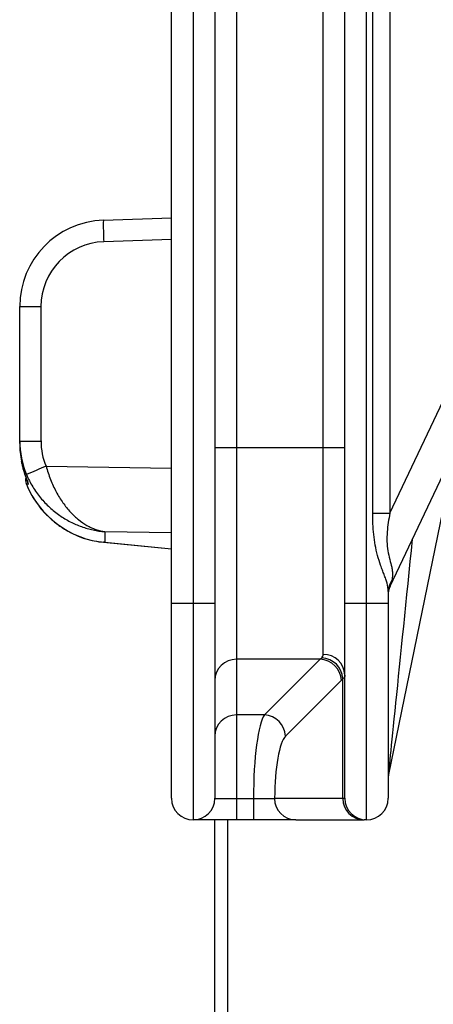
# Model space of a CAD drawing. Extents: x 94 to 802, y 35 to 1499.
# Tile 2 of 16: x 209 to 305, y 382 to 609. Entities that reach past the tile are written whole.
import ezdxf

# ---------------------------------------------------------------- set-up
doc = ezdxf.new("R2010")
doc.units = 0
doc.layers.get('0').update_dxf_attribs({"linetype": 'CONTINUOUS'})

msp = doc.modelspace()

# ---------------------------------------------------------------- linework, layer by layer
at = {"color": 7, "linetype": 'CONTINUOUS'}
for p, q in [((244.11, 474.15), (244.11, 642.15)), ((290.57, 495.09), (290.57, 642.15)), ((294.54, 642.15), (294.54, 495.09)), ((294.54, 495.09), (353.06, 618.96)), ((249.11, 612.15), (249.11, 474.15)), ((254.11, 612.15), (254.11, 474.15)), ((259.11, 612.15), (259.11, 510.2)), ((279.11, 510.2), (279.11, 612.15)), ((284.11, 474.15), (284.11, 612.15)), ((289.11, 474.15), (289.11, 612.15)), ((294.59, 478.16), (352.89, 601.57)), ((228.38, 562.82), (244.11, 563.37)), ((244.11, 558.37), (228.47, 557.82)), ((209.08, 511.75), (209.08, 542.83)), ((209.08, 542.83), (213.99, 542.83)), ((213.99, 542.83), (213.99, 511.75)), ((209.08, 511.21), (209.08, 511.75)), ((209.08, 511.75), (213.99, 511.75)), ((259.11, 510.2), (254.11, 510.2)), ((259.11, 510.2), (259.11, 461.29)), ((279.11, 510.2), (259.11, 510.2)), ((284.11, 510.2), (279.11, 510.2)), ((279.11, 462.43), (279.11, 510.2)), ((309.67, 510.09), (294.21, 434.64)), ((215.16, 505.92), (244.11, 505.46)), ((210.9, 502.26), (211.06, 501.79)), ((290.57, 495.09), (294.54, 495.09)), ((244.11, 490.55), (228.73, 490.79)), ((228.73, 490.79), (228.73, 488.34)), ((228.38, 488.34), (244.11, 486.82)), ((228.73, 488.34), (228.38, 488.34)), ((228.73, 488.34), (244.11, 486.86)), ((294.11, 476.99), (294.11, 474.15)), ((244.11, 429.15), (244.11, 474.15)), ((249.11, 474.15), (244.11, 474.15)), ((254.11, 474.15), (249.11, 474.15)), ((249.11, 474.15), (249.11, 424.15)), ((254.11, 474.15), (254.11, 429.15)), ((284.11, 429.15), (284.11, 474.15)), ((289.11, 474.15), (284.11, 474.15)), ((294.11, 474.15), (289.11, 474.15)), ((289.11, 424.15), (289.11, 474.15)), ((294.11, 474.15), (294.11, 429.15)), ((278.42, 461.29), (259.11, 461.29)), ((259.11, 461.29), (259.11, 448.42)), ((265.55, 448.42), (278.42, 461.29)), ((283.31, 456.4), (270.44, 443.53)), ((283.67, 429.15), (283.67, 456.79)), ((265.55, 448.42), (259.11, 448.42)), ((259.11, 448.42), (259.11, 429.09)), ((259.11, 429.09), (263.03, 429.09)), ((259.11, 429.09), (259.11, 424.15)), ((263.03, 429.09), (263.03, 424.15)), ((267.92, 429.15), (283.67, 429.15)), ((283.67, 429.15), (284.11, 429.15)), ((254.08, 218.52), (254.08, 424.15)), ((257, 424.15), (257, 236.03)), ((263.03, 424.15), (259.11, 424.15)), ((272.81, 424.15), (288.57, 424.15)), ((289.11, 424.15), (288.57, 424.15))]:
    msp.add_line(p, q, dxfattribs=at)
for centre, radius, start, end in [((229.08, 542.83), 20, 91.9979, 180), ((300.06, 561.57), 71.69, 179.0004, 182.9957), ((228.99, 542.83), 15, 91.9979, 180), ((290.99, 321.5), 199.4, 112.352, 113.7645), ((212.42, 502.65), 2, 161.4673, 201.9726), ((212.43, 502.65), 2, 160.9498, 202.1534), ((298.02, 476.97), 3.91, 142.3809, 179.6093), ((299.11, 476.03), 5, 154.712, 180), ((279.22, 457.54), 4.89, 1.3368, 91.2775), ((259.06, 456.34), 4.95, 89.3741, 179.36), ((278.17, 456.14), 5.15, 2.8487, 87.1511), ((278.51, 456.47), 5.18, 3.4696, 86.9448), ((259.06, 443.47), 4.95, 89.3741, 179.36), ((265.3, 443.27), 5.15, 2.8488, 87.1512), ((299.11, 433.64), 5, 168.4194, 180), ((249.11, 429.15), 5, 180, 270), ((249.11, 429.15), 5, 270, 0), ((272.86, 429.09), 4.95, 179.3742, 269.36), ((288.62, 429.09), 4.95, 179.3739, 269.3601), ((289.11, 429.15), 5, 180, 270), ((289.11, 429.15), 5, 270, 0)]:
    msp.add_arc(centre, radius, start, end, dxfattribs=at)
for centre, major_axis, ratio, start_param, end_param in [((229.08, 511.78), (4.59, 19.53), 0.996924, 1.802255, 2.199813), ((229.08, 511.18), (-4.59, 19.53), 0.996924, 1.339338, 1.547782), ((228.99, 511.78), (2.41, 14.89), 0.994227, 1.732007, 2.129566), ((229.08, 508.38), (-14.01, 15.18), 0.940801, 1.184284, 2.348353), ((229.08, 502.65), (20, 0), 0.099452, 3.530867, 3.590307), ((299.11, 483.46), (4.9, 48.81), 0.001208, 3.153385, 4.827256), ((299.11, 499.44), (4.54, 21.3), 0.012741, 3.195645, 3.4838), ((275.99, 510.2), (0, 50), 0.233812, 3.351032, 3.382593), ((280.88, 510.2), (0, 55), 0.212557, 3.351032, 3.382593), ((266.22, 428.86), (0, 20), 0.159417, 0.20944, 1.559095), ((271.11, 428.86), (0, 15), 0.212557, 0.20944, 1.551294)]:
    msp.add_ellipse(centre, major_axis=major_axis, ratio=ratio, start_param=start_param, end_param=end_param, dxfattribs=at)
for points, knots in [([(209.5, 507.1), (209.57, 506.75), (209.78, 505.73), (210.18, 504.36), (210.57, 503.23), (210.79, 502.64), (210.9, 502.31), (210.92, 502.27), (210.92, 502.25)], [0, 0, 0, 0, 0.179946, 0.522665, 0.69732, 0.837671, 0.938199, 1, 1, 1, 1]), ([(211.06, 501.79), (211.08, 501.78), (211.07, 501.83), (211.03, 501.98), (211.01, 502.05), (210.96, 502.19), (210.93, 502.27), (210.83, 502.53), (210.76, 502.74), (210.59, 503.2), (210.5, 503.44), (210.24, 504.21), (210.06, 504.77), (209.83, 505.63), (209.76, 505.92), (209.66, 506.35), (209.63, 506.49), (209.57, 506.78), (209.54, 506.92), (209.51, 507.06)], [0, 0, 0, 0, 0.125, 0.125, 0.1875, 0.1875, 0.25, 0.25, 0.375, 0.375, 0.5, 0.5, 0.75, 0.75, 0.875, 0.875, 0.9375, 0.9375, 1, 1, 1, 1]), ([(215.16, 505.92), (215.45, 504.86), (215.79, 503.84), (216.38, 502.35), (216.58, 501.87), (217.03, 500.91), (217.26, 500.44), (217.98, 499.1), (218.49, 498.26), (219.32, 497.09), (219.6, 496.72), (220.18, 495.99), (220.48, 495.65), (221.38, 494.67), (222, 494.09), (223.28, 493.07), (223.93, 492.62), (224.93, 492.05), (225.27, 491.87), (225.96, 491.56), (226.3, 491.42), (226.99, 491.18), (227.34, 491.08), (227.86, 490.95), (228.03, 490.91), (228.29, 490.86), (228.38, 490.84), (228.56, 490.81), (228.64, 490.8), (228.73, 490.79)], [0, 0, 0, 0, 0.125, 0.125, 0.1875, 0.1875, 0.25, 0.25, 0.375, 0.375, 0.4375, 0.4375, 0.5, 0.5, 0.625, 0.625, 0.75, 0.75, 0.8125, 0.8125, 0.875, 0.875, 0.9375, 0.9375, 0.96875, 0.96875, 0.984375, 0.984375, 1, 1, 1, 1]), ([(210.64, 503.99), (211.05, 503.01), (211.53, 502.07), (212.35, 500.73), (212.63, 500.29), (213.24, 499.44), (213.56, 499.03), (214.54, 497.84), (215.24, 497.1), (216.35, 496.09), (216.72, 495.76), (217.5, 495.14), (217.9, 494.85), (219.1, 494.01), (219.92, 493.52), (221.6, 492.65), (222.46, 492.28), (223.78, 491.8), (224.22, 491.66), (225.12, 491.4), (225.56, 491.29), (226.46, 491.09), (226.92, 491.01), (227.6, 490.91), (227.82, 490.88), (228.28, 490.83), (228.5, 490.81), (228.73, 490.79)], [0, 0, 0, 0, 0.125, 0.125, 0.1875, 0.1875, 0.25, 0.25, 0.375, 0.375, 0.4375, 0.4375, 0.5, 0.5, 0.625, 0.625, 0.75, 0.75, 0.8125, 0.8125, 0.875, 0.875, 0.9375, 0.9375, 0.96875, 0.96875, 1, 1, 1, 1]), ([(210.5, 502.07), (210.68, 501.64), (211.17, 500.44), (212.11, 498.67), (212.99, 497.46), (213.4, 496.89)], [0, 0, 0, 0, 0.231597, 0.640638, 1, 1, 1, 1]), ([(213.4, 496.89), (213.47, 496.79), (214.01, 495.99), (215.24, 494.68), (217.09, 492.96), (219.15, 491.48), (221.38, 490.24), (223.75, 489.28), (226.1, 488.63), (227.66, 488.43), (228.38, 488.34)], [0, 0, 0, 0, 0.018722, 0.153542, 0.292095, 0.434046, 0.578816, 0.725609, 0.873472, 1, 1, 1, 1]), ([(294.11, 476.99), (294.11, 477.62), (294.02, 478.23), (293.78, 479.19), (293.68, 479.51), (293.45, 480.18), (293.33, 480.51), (293.07, 481.2), (292.93, 481.55), (292.66, 482.27), (292.52, 482.64), (292.13, 483.76), (291.88, 484.52), (291.45, 486.09), (291.27, 486.9), (290.99, 488.51), (290.87, 489.33), (290.62, 491.79), (290.57, 493.44), (290.57, 495.09)], [0, 0, 0, 0, 0.125, 0.125, 0.1875, 0.1875, 0.25, 0.25, 0.3125, 0.3125, 0.375, 0.375, 0.5, 0.5, 0.625, 0.625, 0.75, 0.75, 1, 1, 1, 1]), ([(294.54, 495.09), (294.39, 494.37), (294.26, 493.64), (294.04, 492.19), (293.95, 491.46), (293.84, 489.99), (293.82, 489.26), (293.87, 487.81), (293.94, 487.09), (294.17, 485.7), (294.33, 485.03), (294.66, 483.75), (294.83, 483.16), (295.01, 482.3), (295.05, 482.02), (295.12, 481.47), (295.13, 481.2), (295.13, 480.4), (295.06, 479.88), (294.92, 479.35)], [0, 0, 0, 0, 0.125, 0.125, 0.25, 0.25, 0.375, 0.375, 0.5, 0.5, 0.625, 0.625, 0.75, 0.75, 0.8125, 0.8125, 0.875, 0.875, 1, 1, 1, 1]), ([(254.11, 429.15), (254.11, 429.14), (254.14, 429.14), (254.27, 429.13), (254.37, 429.12), (254.55, 429.12), (254.62, 429.11), (254.78, 429.11), (254.86, 429.11), (255.13, 429.11), (255.34, 429.1), (255.81, 429.1), (256.06, 429.1), (256.61, 429.09), (256.9, 429.09), (257.5, 429.09), (257.81, 429.09), (258.46, 429.09), (258.78, 429.09), (259.11, 429.09)], [0, 0, 0, 0, 0.125, 0.125, 0.25, 0.25, 0.3125, 0.3125, 0.375, 0.375, 0.5, 0.5, 0.625, 0.625, 0.75, 0.75, 0.875, 0.875, 1, 1, 1, 1]), ([(263.03, 429.09), (263.6, 429.09), (264.16, 429.09), (265.23, 429.1), (265.73, 429.1), (266.39, 429.11), (266.6, 429.11), (266.97, 429.11), (267.14, 429.12), (267.44, 429.12), (267.56, 429.13), (267.78, 429.14), (267.86, 429.14), (267.92, 429.15)], [0, 0, 0, 0, 0.25, 0.25, 0.5, 0.5, 0.625, 0.625, 0.75, 0.75, 0.875, 0.875, 1, 1, 1, 1]), ([(259.11, 424.15), (258.45, 424.15), (257.8, 424.15), (256.83, 424.15), (256.51, 424.15), (255.89, 424.15), (255.58, 424.15), (254.68, 424.15), (254.1, 424.15), (253.01, 424.15), (252.5, 424.15), (251.57, 424.15), (251.16, 424.15), (250.62, 424.15), (250.45, 424.15), (250.14, 424.15), (250, 424.15), (249.62, 424.15), (249.43, 424.15), (249.18, 424.15), (249.11, 424.15), (249.11, 424.15)], [0, 0, 0, 0, 0.125, 0.125, 0.1875, 0.1875, 0.25, 0.25, 0.375, 0.375, 0.5, 0.5, 0.625, 0.625, 0.6875, 0.6875, 0.75, 0.75, 0.875, 0.875, 1, 1, 1, 1]), ([(272.81, 424.15), (272.75, 424.15), (272.68, 424.15), (272.51, 424.15), (272.42, 424.15), (272.1, 424.15), (271.85, 424.15), (271.41, 424.15), (271.25, 424.15), (270.91, 424.15), (270.73, 424.15), (270.17, 424.15), (269.76, 424.15), (268.87, 424.15), (268.4, 424.15), (267.41, 424.15), (266.9, 424.15), (265.82, 424.15), (265.27, 424.15), (264.16, 424.15), (263.6, 424.15), (263.03, 424.15)], [0, 0, 0, 0, 0.0625, 0.0625, 0.125, 0.125, 0.25, 0.25, 0.3125, 0.3125, 0.375, 0.375, 0.5, 0.5, 0.625, 0.625, 0.75, 0.75, 0.875, 0.875, 1, 1, 1, 1])]:
    msp.add_open_spline(points, degree=3, knots=knots, dxfattribs=at)
for points in [[(278.78, 461.64), (279, 461.87), (279.11, 462.13), (279.11, 462.43)], [(284.11, 457.65), (284.11, 457.33), (283.97, 457.04), (283.67, 456.79)]]:
    msp.add_open_spline(points, degree=3, dxfattribs=at)

doc.saveas('drawing.dxf')
